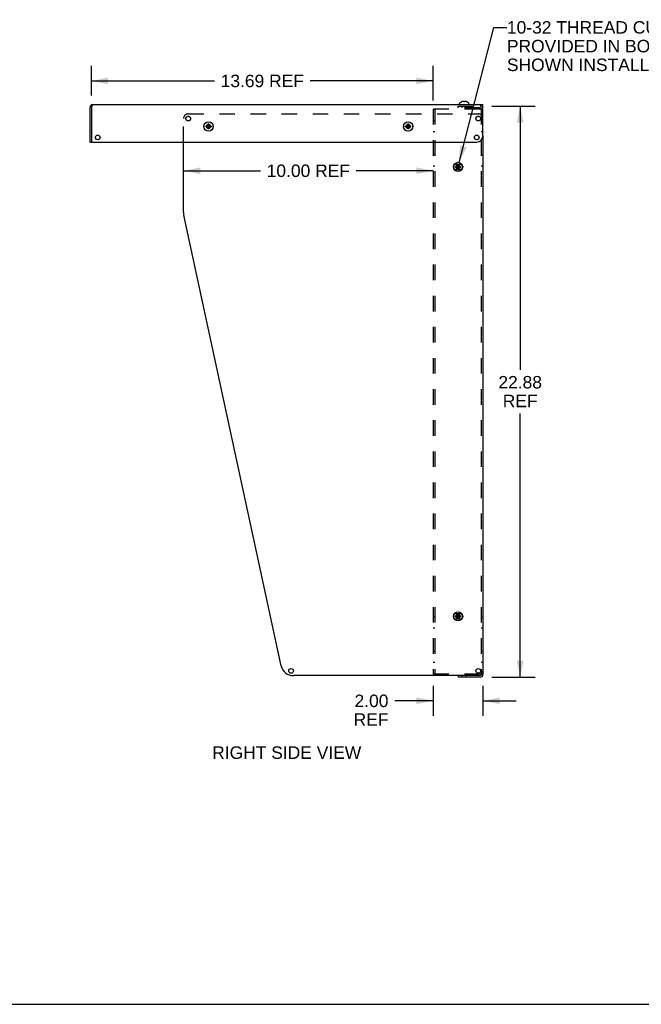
# Model space of a CAD drawing. Header units: inches. Extents: x 0 to 113, y 0 to 73.
# Tile 4 of 6: x 57 to 82, y 0 to 39. Entities that reach past the tile are written whole.
import ezdxf

# ---------------------------------------------------------------- set-up
doc = ezdxf.new("R2010")
doc.units = ezdxf.units.IN
doc.header["$LTSCALE"] = 6.233333
doc.header["$MEASUREMENT"] = 0
doc.linetypes.add('HIDDEN', pattern=[0.2, 0.1, -0.1])
doc.layers.get('0').update_dxf_attribs({"linetype": 'CONTINUOUS'})
doc.layers.add('DEFAULT_2', color=8, linetype='HIDDEN')
doc.layers.add('DIMENSIONS', color=7, linetype='CONTINUOUS')
doc.styles.get("Standard").update_dxf_attribs({"font": 'arial.ttf'})
doc.dimstyles.new('DIMSTYLE_1', dxfattribs={"dimtxt": 0.5, "dimasz": 0.666667, "dimexe": 0.09, "dimexo": 0.07, "dimgap": 0.0375, "dimtad": 0, "dimtih": 1, "dimtoh": 1, "dimzin": 4, "dimdsep": 46, "dimtxsty": 'Standard', "dimblk": '_FILLED', "dimblk1": '_FILLED', "dimblk2": '_FILLED', "dimcen": 0.09, "dimadec": 3, "dimazin": 1, "dimtfac": 1, "dimtdec": 3, "dimtofl": 0, "dimtmove": 0, "dimatfit": 3, "dimldrblk": '_FILLED', "dimfxl": 0, "dimtolj": 1, "dimtzin": 4, "dimarcsym": 0})
doc.dimstyles.get("Standard").update_dxf_attribs({"dimtxt": 0.566667, "dimasz": 0.666667, "dimexe": 0.09, "dimexo": 0.07, "dimgap": 0.09, "dimtad": 0, "dimtih": 1, "dimtoh": 1, "dimdec": 3, "dimzin": 4, "dimdsep": 46, "dimtxsty": 'Standard', "dimblk": '_FILLED', "dimblk1": '_FILLED', "dimblk2": '_FILLED', "dimcen": 0.09, "dimadec": 3, "dimazin": 1, "dimtp": 0.001, "dimtm": 0.001, "dimtfac": 1, "dimtdec": 3, "dimtofl": 0, "dimtmove": 0, "dimatfit": 3, "dimldrblk": '_FILLED', "dimfxl": 0, "dimtolj": 1, "dimtzin": 4, "dimarcsym": 0})

# ---------------------------------------------------------------- blocks, each defined once
blk = doc.blocks.new('_FILLED')
at = {"color": 0, "linetype": 'ByBlock'}
blk.add_solid([(0, 0), (-1, 0.2), (-1, -0.2)], dxfattribs=at)
blk = doc.blocks.new('*D21')
at = {"layer": 'DIMENSIONS', "color": 2, "linetype": 'Continuous'}
for p, q in [((73.801, 12.753), (73.801, 11.556)), ((75.801, 12.753), (75.801, 11.556)), ((73.801, 12.156), (72.262, 12.156)), ((75.801, 12.156), (77.134, 12.156))]:
    blk.add_line(p, q, dxfattribs=at)
at = {"layer": 'DIMENSIONS', "color": 2, "linetype": 'Continuous', "xscale": 0.6666666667, "yscale": 0.6666666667, "zscale": 0.6666666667}
blk.add_blockref('_FILLED', (73.801, 12.156), dxfattribs=at)
at = {"layer": 'DIMENSIONS', "color": 2, "linetype": 'Continuous', "xscale": 0.6666666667, "yscale": 0.6666666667, "zscale": 0.6666666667, "rotation": 180}
blk.add_blockref('_FILLED', (75.801, 12.156), dxfattribs=at)
at = {"layer": 'DIMENSIONS', "color": 2, "linetype": 'Continuous', "insert": (72.012, 12.406), "char_height": 0.5, "width": 1.39405, "attachment_point": 3, "line_spacing_factor": 0.9}
blk.add_mtext('2.00\\PREF', dxfattribs=at)
blk = doc.blocks.new('*D22')
at = {"layer": 'DIMENSIONS', "color": 2, "linetype": 'Continuous'}
for p, q in [((76.15, 35.978), (77.891, 35.978)), ((77.291, 35.978), (77.291, 25.418)), ((77.291, 13.103), (77.291, 23.668)), ((76.15, 13.103), (77.891, 13.103))]:
    blk.add_line(p, q, dxfattribs=at)
at = {"layer": 'DIMENSIONS', "color": 2, "linetype": 'Continuous', "xscale": 0.6666666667, "yscale": 0.6666666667, "zscale": 0.6666666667}
for p, rotation in [((77.291, 35.978), 90), ((77.291, 13.103), 270)]:
    blk.add_blockref('_FILLED', p, dxfattribs=dict(at, rotation=rotation))
at = {"layer": 'DIMENSIONS', "color": 2, "linetype": 'Continuous', "insert": (77.291, 25.168), "char_height": 0.5, "width": 1.74721, "attachment_point": 2, "line_spacing_factor": 0.9}
blk.add_mtext('22.88\\PREF', dxfattribs=at)
blk = doc.blocks.new('*D26')
at = {"layer": 'DIMENSIONS', "color": 2, "linetype": 'Continuous'}
for p, q in [((60.111, 36.403), (60.111, 37.588)), ((73.801, 36.203), (73.801, 37.588)), ((60.111, 36.988), (65.038, 36.988)), ((73.801, 36.988), (68.873, 36.988))]:
    blk.add_line(p, q, dxfattribs=at)
at = {"layer": 'DIMENSIONS', "color": 2, "linetype": 'Continuous', "xscale": 0.6666666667, "yscale": 0.6666666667, "zscale": 0.6666666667, "rotation": 180}
blk.add_blockref('_FILLED', (60.111, 36.988), dxfattribs=at)
at = {"layer": 'DIMENSIONS', "color": 2, "linetype": 'Continuous', "xscale": 0.6666666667, "yscale": 0.6666666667, "zscale": 0.6666666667}
blk.add_blockref('_FILLED', (73.801, 36.988), dxfattribs=at)
at = {"layer": 'DIMENSIONS', "color": 2, "linetype": 'Continuous', "insert": (66.956, 37.238), "char_height": 0.5, "width": 3.33457, "attachment_point": 2, "line_spacing_factor": 0.9}
blk.add_mtext('13.69 REF', dxfattribs=at)
blk = doc.blocks.new('*D27')
at = {"layer": 'DIMENSIONS', "color": 2, "linetype": 'Continuous'}
for p, q in [((63.801, 33.389), (66.883, 33.389)), ((73.801, 33.389), (70.718, 33.389))]:
    blk.add_line(p, q, dxfattribs=at)
at = {"layer": 'DIMENSIONS', "color": 2, "linetype": 'Continuous', "xscale": 0.6666666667, "yscale": 0.6666666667, "zscale": 0.6666666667, "rotation": 180}
blk.add_blockref('_FILLED', (63.801, 33.389), dxfattribs=at)
at = {"layer": 'DIMENSIONS', "color": 2, "linetype": 'Continuous', "xscale": 0.6666666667, "yscale": 0.6666666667, "zscale": 0.6666666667}
blk.add_blockref('_FILLED', (73.801, 33.389), dxfattribs=at)
at = {"layer": 'DIMENSIONS', "color": 2, "linetype": 'Continuous', "insert": (68.801, 33.639), "char_height": 0.5, "width": 3.33457, "attachment_point": 2, "line_spacing_factor": 0.9}
blk.add_mtext('10.00 REF', dxfattribs=at)

msp = doc.modelspace()

# ---------------------------------------------------------------- linework, layer by layer
at = {"color": 7, "linetype": 'Continuous'}
for p, q in [((60.0507, 34.5382), (60.0507, 35.9362)), ((60.1107, 35.9362), (60.0507, 35.9362)), ((60.116, 35.9561), (60.1107, 35.9362)), ((60.1527, 36.0382), (75.8007, 36.0382)), ((74.8642, 36.0382), (74.8642, 36.0847)), ((74.9514, 36.1511), (74.9512, 36.1515)), ((74.9524, 36.1515), (74.9514, 36.1511)), ((75.0181, 36.1662), (75.0158, 36.1665)), ((75.0352, 36.1515), (75.0352, 36.1616)), ((75.0352, 36.1511), (75.0352, 36.1515)), ((75.0662, 36.1616), (75.0662, 36.1515)), ((75.0662, 36.1515), (75.0662, 36.1511)), ((75.0856, 36.1665), (75.0833, 36.1662)), ((75.0898, 36.1662), (75.0856, 36.1665)), ((75.1192, 36.1616), (75.115, 36.1625)), ((75.15, 36.1511), (75.149, 36.1515)), ((75.1502, 36.1515), (75.15, 36.1511)), ((75.2372, 36.0382), (75.2372, 36.0847)), ((75.8007, 34.7882), (75.8007, 36.0382)), ((64.7014, 35.1811), (64.7024, 35.1812)), ((64.7014, 35.1811), (64.9, 35.1502)), ((64.7014, 35.1502), (64.9, 35.1811)), ((64.7024, 35.1502), (64.7014, 35.1502)), ((64.7024, 35.1812), (64.7322, 35.1812)), ((64.7322, 35.1502), (64.7024, 35.1502)), ((64.7322, 35.1812), (64.7658, 35.2006)), ((64.7322, 35.1812), (64.8692, 35.1502)), ((64.7322, 35.1502), (64.8692, 35.1812)), ((64.7658, 35.1308), (64.7322, 35.1502)), ((64.7658, 35.2006), (64.7852, 35.2342)), ((64.7658, 35.1308), (64.8356, 35.2006)), ((64.7658, 35.2006), (64.8356, 35.1308)), ((64.7852, 35.0972), (64.7658, 35.1308)), ((64.7852, 35.0664), (64.8162, 35.2649)), ((64.7852, 35.2639), (64.7852, 35.2649)), ((64.8162, 35.0664), (64.7852, 35.2649)), ((64.7852, 35.2342), (64.7852, 35.2639)), ((64.7852, 35.0972), (64.8162, 35.2342)), ((64.8162, 35.0972), (64.7852, 35.2342)), ((64.8162, 35.2649), (64.8162, 35.2639)), ((64.8162, 35.2639), (64.8162, 35.2342)), ((64.8162, 35.2342), (64.8356, 35.2006)), ((64.8356, 35.1308), (64.8162, 35.0972)), ((64.8356, 35.2006), (64.8692, 35.1812)), ((64.8692, 35.1502), (64.8356, 35.1308)), ((64.8692, 35.1812), (64.899, 35.1812)), ((64.899, 35.1502), (64.8692, 35.1502)), ((64.899, 35.1812), (64.9, 35.1811)), ((64.9, 35.1502), (64.899, 35.1502)), ((72.7014, 35.1811), (72.7024, 35.1812)), ((72.7014, 35.1502), (72.9, 35.1811)), ((72.7014, 35.1811), (72.9, 35.1502)), ((72.7024, 35.1502), (72.7014, 35.1502)), ((72.7024, 35.1812), (72.7322, 35.1812)), ((72.7322, 35.1502), (72.7024, 35.1502)), ((72.7322, 35.1812), (72.7658, 35.2006)), ((72.7322, 35.1502), (72.8692, 35.1812)), ((72.7322, 35.1812), (72.8692, 35.1502)), ((72.7658, 35.1308), (72.7322, 35.1502)), ((72.7658, 35.2006), (72.7852, 35.2342)), ((72.7658, 35.1308), (72.8356, 35.2006)), ((72.7658, 35.2006), (72.8356, 35.1308)), ((72.7852, 35.0972), (72.7658, 35.1308)), ((72.7852, 35.0664), (72.8162, 35.2649)), ((72.7852, 35.2639), (72.7852, 35.2649)), ((72.8162, 35.0664), (72.7852, 35.2649)), ((72.7852, 35.2342), (72.7852, 35.2639)), ((72.7852, 35.0972), (72.8162, 35.2342)), ((72.8162, 35.0972), (72.7852, 35.2342)), ((72.8162, 35.2649), (72.8162, 35.2639)), ((72.8162, 35.2639), (72.8162, 35.2342)), ((72.8162, 35.2342), (72.8356, 35.2006)), ((72.8356, 35.1308), (72.8162, 35.0972)), ((72.8356, 35.2006), (72.8692, 35.1812)), ((72.8692, 35.1502), (72.8356, 35.1308)), ((72.8692, 35.1812), (72.899, 35.1812)), ((72.899, 35.1502), (72.8692, 35.1502)), ((72.899, 35.1812), (72.9, 35.1811)), ((72.9, 35.1502), (72.899, 35.1502)), ((64.7852, 35.0674), (64.7852, 35.0972)), ((64.7852, 35.0664), (64.7852, 35.0674)), ((64.8162, 35.0972), (64.8162, 35.0674)), ((64.8162, 35.0674), (64.8162, 35.0664)), ((72.7852, 35.0674), (72.7852, 35.0972)), ((72.7852, 35.0664), (72.7852, 35.0674)), ((72.8162, 35.0972), (72.8162, 35.0674)), ((72.8162, 35.0674), (72.8162, 35.0664)), ((60.0507, 34.5382), (60.1107, 34.5382)), ((60.1407, 34.5382), (75.5507, 34.5382)), ((74.7014, 33.5561), (74.7024, 33.5562)), ((74.7014, 33.5252), (74.9, 33.5561)), ((74.7014, 33.5561), (74.9, 33.5252)), ((74.7024, 33.5252), (74.7014, 33.5252)), ((74.7024, 33.5562), (74.7322, 33.5562)), ((74.7322, 33.5252), (74.7024, 33.5252)), ((74.7322, 33.5562), (74.7658, 33.5756)), ((74.7322, 33.5252), (74.8692, 33.5562)), ((74.7322, 33.5562), (74.8692, 33.5252)), ((74.7658, 33.5058), (74.7322, 33.5252)), ((74.7658, 33.5756), (74.7852, 33.6092)), ((74.7658, 33.5058), (74.8356, 33.5756)), ((74.7658, 33.5756), (74.8356, 33.5058)), ((74.7852, 33.4414), (74.8162, 33.6399)), ((74.7852, 33.6389), (74.7852, 33.6399)), ((74.8162, 33.4414), (74.7852, 33.6399)), ((74.7852, 33.6092), (74.7852, 33.6389)), ((74.7852, 33.4722), (74.8162, 33.6092)), ((74.8162, 33.4722), (74.7852, 33.6092)), ((74.8162, 33.6399), (74.8162, 33.6389)), ((74.8162, 33.6389), (74.8162, 33.6092)), ((74.8162, 33.6092), (74.8356, 33.5756)), ((74.8356, 33.5756), (74.8692, 33.5562)), ((74.8692, 33.5252), (74.8356, 33.5058)), ((74.8692, 33.5562), (74.899, 33.5562)), ((74.899, 33.5252), (74.8692, 33.5252)), ((74.899, 33.5562), (74.9, 33.5561)), ((74.9, 33.5252), (74.899, 33.5252)), ((74.7852, 33.4722), (74.7658, 33.5058)), ((74.7852, 33.4424), (74.7852, 33.4722)), ((74.7852, 33.4414), (74.7852, 33.4424)), ((74.8356, 33.5058), (74.8162, 33.4722)), ((74.8162, 33.4722), (74.8162, 33.4424)), ((74.8162, 33.4424), (74.8162, 33.4414)), ((74.7014, 15.5561), (74.7024, 15.5562)), ((74.7014, 15.5252), (74.9, 15.5561)), ((74.7014, 15.5561), (74.9, 15.5252)), ((74.7024, 15.5252), (74.7014, 15.5252)), ((74.7024, 15.5562), (74.7322, 15.5562)), ((74.7322, 15.5252), (74.7024, 15.5252)), ((74.7322, 15.5562), (74.7658, 15.5756)), ((74.7322, 15.5252), (74.8692, 15.5562)), ((74.7322, 15.5562), (74.8692, 15.5252)), ((74.7658, 15.5058), (74.7322, 15.5252)), ((74.7658, 15.5756), (74.7852, 15.6092)), ((74.7658, 15.5756), (74.8356, 15.5058)), ((74.7658, 15.5058), (74.8356, 15.5756)), ((74.7852, 15.4722), (74.7658, 15.5058)), ((74.8162, 15.4414), (74.7852, 15.6399)), ((74.7852, 15.6389), (74.7852, 15.6399)), ((74.7852, 15.4414), (74.8162, 15.6399)), ((74.7852, 15.6092), (74.7852, 15.6389)), ((74.8162, 15.4722), (74.7852, 15.6092)), ((74.7852, 15.4722), (74.8162, 15.6092)), ((74.7852, 15.4424), (74.7852, 15.4722)), ((74.7852, 15.4414), (74.7852, 15.4424)), ((74.8162, 15.6399), (74.8162, 15.6389)), ((74.8162, 15.6389), (74.8162, 15.6092)), ((74.8162, 15.6092), (74.8356, 15.5756)), ((74.8356, 15.5058), (74.8162, 15.4722)), ((74.8162, 15.4722), (74.8162, 15.4424)), ((74.8162, 15.4424), (74.8162, 15.4414)), ((74.8356, 15.5756), (74.8692, 15.5562)), ((74.8692, 15.5252), (74.8356, 15.5058)), ((74.8692, 15.5562), (74.899, 15.5562)), ((74.899, 15.5252), (74.8692, 15.5252)), ((74.899, 15.5562), (74.9, 15.5561)), ((74.9, 15.5252), (74.899, 15.5252)), ((74.8007, 13.1657), (74.8007, 13.1032)), ((0, 0), (113.3333, 0))]:
    msp.add_line(p, q, dxfattribs=at)
at = {"color": 3, "linetype": 'Continuous'}
for p, q in [((60.1107, 35.9362), (60.1107, 34.5382)), ((75.8007, 34.7882), (75.8007, 13.2202)), ((63.8007, 31.7191), (63.8007, 34.5382)), ((67.7154, 13.56), (63.812, 31.6134)), ((75.6132, 13.1657), (68.2041, 13.1657)), ((75.6837, 13.1032), (74.8007, 13.1032)), ((75.781, 13.2201), (75.745, 13.22)), ((75.7985, 13.2201), (75.781, 13.2201)), ((75.8007, 13.2202), (75.7985, 13.2201))]:
    msp.add_line(p, q, dxfattribs=at)
at = {"color": 7, "linetype": 'Continuous'}
for points in [[(60.1265, 35.9928), (60.1212, 35.9752), (60.116, 35.9561)], [(60.1527, 36.0382), (60.1475, 36.0362), (60.1422, 36.0304), (60.137, 36.021), (60.1317, 36.0083), (60.1265, 35.9928)], [(75.0158, 36.1665), (75.0116, 36.1662), (75.0074, 36.1658), (75.0032, 36.1653), (74.999, 36.1648), (74.9948, 36.1641), (74.9906, 36.1634), (74.9864, 36.1625), (74.9822, 36.1616)], [(75.0352, 36.1616), (75.0326, 36.1626), (75.0301, 36.1634), (75.0276, 36.1642), (75.0252, 36.1648), (75.0228, 36.1654), (75.0205, 36.1658), (75.0181, 36.1662)], [(75.0507, 36.1515), (75.0481, 36.1515), (75.0455, 36.1515), (75.0429, 36.1514), (75.0404, 36.1513), (75.0378, 36.1512), (75.0352, 36.1511)], [(75.0662, 36.1511), (75.0636, 36.1512), (75.061, 36.1513), (75.0585, 36.1514), (75.0559, 36.1515), (75.0533, 36.1515), (75.0507, 36.1515)], [(75.0833, 36.1662), (75.0809, 36.1658), (75.0786, 36.1654), (75.0762, 36.1648), (75.0738, 36.1642), (75.0713, 36.1634), (75.0688, 36.1626), (75.0662, 36.1616)], [(75.115, 36.1625), (75.1108, 36.1634), (75.1066, 36.1641), (75.1024, 36.1648), (75.0982, 36.1653), (75.094, 36.1658), (75.0898, 36.1662)], [(64.7014, 35.1502), (64.7013, 35.1553), (64.7012, 35.1605), (64.7012, 35.1657), (64.7012, 35.1708), (64.7013, 35.176), (64.7014, 35.1811)], [(64.7852, 35.2649), (64.7878, 35.265), (64.7904, 35.2651), (64.7929, 35.2651), (64.7955, 35.2651), (64.7981, 35.2652), (64.8007, 35.2652)], [(64.8007, 35.2652), (64.8033, 35.2652), (64.8059, 35.2651), (64.8085, 35.2651), (64.811, 35.2651), (64.8136, 35.265), (64.8162, 35.2649)], [(64.9, 35.1811), (64.9001, 35.176), (64.9002, 35.1708), (64.9002, 35.1657), (64.9002, 35.1605), (64.9001, 35.1553), (64.9, 35.1502)], [(72.7014, 35.1502), (72.7013, 35.1553), (72.7012, 35.1605), (72.7012, 35.1657), (72.7012, 35.1708), (72.7013, 35.176), (72.7014, 35.1811)], [(72.7852, 35.2649), (72.7878, 35.265), (72.7904, 35.2651), (72.7929, 35.2651), (72.7955, 35.2651), (72.7981, 35.2652), (72.8007, 35.2652)], [(72.8007, 35.2652), (72.8033, 35.2652), (72.8059, 35.2651), (72.8085, 35.2651), (72.811, 35.2651), (72.8136, 35.265), (72.8162, 35.2649)], [(72.9, 35.1811), (72.9001, 35.176), (72.9002, 35.1708), (72.9002, 35.1657), (72.9002, 35.1605), (72.9001, 35.1553), (72.9, 35.1502)], [(64.8007, 35.0662), (64.7981, 35.0662), (64.7955, 35.0662), (64.7929, 35.0662), (64.7904, 35.0663), (64.7878, 35.0663), (64.7852, 35.0664)], [(64.8162, 35.0664), (64.8136, 35.0663), (64.811, 35.0663), (64.8085, 35.0662), (64.8059, 35.0662), (64.8033, 35.0662), (64.8007, 35.0662)], [(72.8007, 35.0662), (72.7981, 35.0662), (72.7955, 35.0662), (72.7929, 35.0662), (72.7904, 35.0663), (72.7878, 35.0663), (72.7852, 35.0664)], [(72.8162, 35.0664), (72.8136, 35.0663), (72.811, 35.0663), (72.8085, 35.0662), (72.8059, 35.0662), (72.8033, 35.0662), (72.8007, 35.0662)], [(74.7014, 33.5252), (74.7013, 33.5303), (74.7012, 33.5355), (74.7012, 33.5407), (74.7012, 33.5458), (74.7013, 33.551), (74.7014, 33.5561)], [(74.7852, 33.6399), (74.7878, 33.64), (74.7904, 33.6401), (74.7929, 33.6401), (74.7955, 33.6401), (74.7981, 33.6402), (74.8007, 33.6402)], [(74.8007, 33.6402), (74.8033, 33.6402), (74.8059, 33.6401), (74.8085, 33.6401), (74.811, 33.6401), (74.8136, 33.64), (74.8162, 33.6399)], [(74.9, 33.5561), (74.9001, 33.551), (74.9002, 33.5458), (74.9002, 33.5407), (74.9002, 33.5355), (74.9001, 33.5303), (74.9, 33.5252)], [(74.8007, 33.4412), (74.7981, 33.4412), (74.7955, 33.4412), (74.7929, 33.4412), (74.7904, 33.4413), (74.7878, 33.4413), (74.7852, 33.4414)], [(74.8162, 33.4414), (74.8136, 33.4413), (74.811, 33.4413), (74.8085, 33.4412), (74.8059, 33.4412), (74.8033, 33.4412), (74.8007, 33.4412)], [(74.7014, 15.5252), (74.7013, 15.5303), (74.7012, 15.5355), (74.7012, 15.5407), (74.7012, 15.5458), (74.7013, 15.551), (74.7014, 15.5561)], [(74.7852, 15.6399), (74.7878, 15.64), (74.7904, 15.6401), (74.7929, 15.6401), (74.7955, 15.6401), (74.7981, 15.6402), (74.8007, 15.6402)], [(74.8007, 15.4412), (74.7981, 15.4412), (74.7955, 15.4412), (74.7929, 15.4412), (74.7904, 15.4413), (74.7878, 15.4413), (74.7852, 15.4414)], [(74.8007, 15.6402), (74.8033, 15.6402), (74.8059, 15.6401), (74.8085, 15.6401), (74.811, 15.6401), (74.8136, 15.64), (74.8162, 15.6399)], [(74.8162, 15.4414), (74.8136, 15.4413), (74.811, 15.4413), (74.8085, 15.4412), (74.8059, 15.4412), (74.8033, 15.4412), (74.8007, 15.4412)], [(74.9, 15.5561), (74.9001, 15.551), (74.9002, 15.5458), (74.9002, 15.5407), (74.9002, 15.5355), (74.9001, 15.5303), (74.9, 15.5252)]]:
    msp.add_lwpolyline(points, dxfattribs=at)
for centre, radius in [((64.8007, 35.1657), 0.1865), ((72.8007, 35.1657), 0.1865), ((60.3607, 34.7257), 0.0938), ((75.5507, 34.7257), 0.0938), ((74.8007, 33.5407), 0.1865), ((74.8007, 15.5407), 0.1865)]:
    msp.add_circle(centre, radius, dxfattribs=at)
at = {"color": 3, "linetype": 'Continuous'}
for centre in [(68.1111, 13.3532), (75.6132, 13.3532)]:
    msp.add_circle(centre, 0.0938, dxfattribs=at)
at = {"color": 7, "linetype": 'Continuous'}
for centre, radius, start, end in [((60.1527, 35.9362), 0.102, 90, 180), ((74.8842, 36.0847), 0.02, 133.5138, 180), ((75.0507, 35.9093), 0.2618, 112.33569, 133.5138), ((75.0507, 35.9093), 0.2614, 105.19411, 112.08938), ((75.0507, 35.9093), 0.2614, 67.91062, 74.80589), ((75.0507, 35.9093), 0.2618, 46.4862, 67.66431), ((75.2172, 36.0847), 0.02, 0, 46.4862), ((64.7222, 35.1662), 0.109, 168.20491, 191.40685), ((64.8792, 35.1662), 0.109, 349.96297, 11.79509), ((72.7222, 35.1662), 0.109, 168.20491, 191.40685), ((72.8792, 35.1662), 0.109, 349.96297, 11.79509), ((75.5507, 34.7882), 0.25, 270, 360), ((60.1407, 34.5682), 0.03, 180, 270), ((75.6837, 13.2202), 0.042, 270, 330.53762)]:
    msp.add_arc(centre, radius, start, end, dxfattribs=at)
at = {"color": 3, "linetype": 'Continuous'}
for centre, radius, start, end in [((74.7222, 33.5407), 0.109, 168.39903, 191.60097), ((74.8792, 33.5407), 0.109, 348.39903, 11.60097), ((64.3007, 31.7191), 0.5, 180, 192.20047), ((74.7222, 15.5407), 0.109, 168.39903, 191.60097), ((74.8792, 15.5407), 0.109, 348.39903, 11.60097), ((68.2041, 13.6657), 0.5, 192.20047, 270), ((75.6132, 13.3532), 0.1875, 270, 360), ((75.6837, 13.2202), 0.117, 270, 360)]:
    msp.add_arc(centre, radius, start, end, dxfattribs=at)
at = {"layer": 'DEFAULT_2', "color": 8, "linetype": 'HIDDEN'}
for p, q in [((74.8007, 35.9032), (74.8007, 35.9782)), ((74.8007, 35.9782), (75.6837, 35.9782)), ((75.6837, 35.9032), (74.8007, 35.9032)), ((74.9677, 35.9032), (74.9677, 35.9782)), ((75.1337, 35.9032), (75.1337, 35.9782)), ((63.9882, 35.6657), (75.6132, 35.6657)), ((73.8007, 35.8614), (73.8007, 13.2199)), ((75.6837, 35.8614), (73.8007, 35.8614)), ((73.8757, 35.8614), (73.8757, 13.2199)), ((75.7065, 35.8614), (75.6837, 35.8614)), ((75.7257, 35.8612), (75.7257, 13.2202)), ((75.7257, 35.8612), (75.8007, 35.8612)), ((63.8007, 34.5382), (63.8007, 35.4782)), ((73.8757, 35.3844), (73.8007, 35.3844)), ((75.8007, 35.3844), (75.7257, 35.3844)), ((73.8757, 34.9469), (73.8007, 34.9469)), ((75.8007, 34.9469), (75.7257, 34.9469)), ((73.8757, 34.0094), (73.8007, 34.0094)), ((75.8007, 34.0094), (75.7257, 34.0094)), ((73.8757, 33.5719), (73.8007, 33.5719)), ((74.7222, 33.6497), (74.8792, 33.6497)), ((75.8007, 33.5719), (75.7257, 33.5719)), ((74.8792, 33.4317), (74.7222, 33.4317)), ((73.8757, 15.5094), (73.8007, 15.5094)), ((74.7222, 15.6497), (74.8792, 15.6497)), ((74.8792, 15.4317), (74.7222, 15.4317)), ((75.8007, 15.5094), (75.7257, 15.5094)), ((73.8757, 15.0719), (73.8007, 15.0719)), ((75.8007, 15.0719), (75.7257, 15.0719)), ((73.8757, 14.1344), (73.8007, 14.1344)), ((75.8007, 14.1344), (75.7257, 14.1344)), ((73.8757, 13.6969), (73.8007, 13.6969)), ((75.8007, 13.6969), (75.7257, 13.6969)), ((75.6837, 13.2199), (73.8007, 13.2199)), ((74.8007, 13.1782), (75.6837, 13.1782)), ((74.8007, 13.1782), (74.8007, 13.1657)), ((74.9677, 13.1032), (74.9677, 13.1782)), ((75.1337, 13.1032), (75.1337, 13.1782)), ((75.7134, 13.22), (75.6837, 13.2199)), ((75.745, 13.22), (75.6837, 13.2199)), ((75.7243, 13.2201), (75.7134, 13.22)), ((75.7257, 13.2202), (75.7243, 13.2201)), ((75.7257, 13.2202), (75.8007, 13.2202))]:
    msp.add_line(p, q, dxfattribs=at)
for points in [[(75.7257, 35.8612), (75.7243, 35.8612), (75.7201, 35.8613), (75.6837, 35.8614)], [(75.8007, 35.8612), (75.7985, 35.8612), (75.7918, 35.8612), (75.7065, 35.8614)]]:
    msp.add_lwpolyline(points, dxfattribs=at)
for centre, radius in [((63.9882, 35.4782), 0.0938), ((75.6132, 35.4782), 0.0938), ((64.8007, 35.1657), 0.083), ((72.8007, 35.1657), 0.083), ((74.8007, 33.5407), 0.083), ((74.8007, 15.5407), 0.083)]:
    msp.add_circle(centre, radius, dxfattribs=at)
for centre, radius, start, end in [((75.6837, 35.8612), 0.117, 0, 90), ((75.6837, 35.8612), 0.042, 0, 90), ((63.9882, 35.4782), 0.1875, 90, 180), ((75.6132, 35.4782), 0.1875, 0, 90), ((74.7222, 33.5407), 0.109, 90, 168.39903), ((74.8792, 33.5407), 0.109, 11.60097, 90), ((74.7222, 33.5407), 0.109, 191.60097, 270), ((74.8792, 33.5407), 0.109, 270, 348.39903), ((74.7222, 15.5407), 0.109, 90, 168.39903), ((74.7222, 15.5407), 0.109, 191.60097, 270), ((74.8792, 15.5407), 0.109, 11.60097, 90), ((74.8792, 15.5407), 0.109, 270, 348.39903), ((75.6837, 13.2202), 0.042, 330.53762, 360)]:
    msp.add_arc(centre, radius, start, end, dxfattribs=at)

# ---------------------------------------------------------------- texts
at = {"layer": 'DIMENSIONS', "color": 2, "linetype": 'Continuous', "char_height": 0.5, "line_spacing_factor": 0.9}
for s, insert, width, attachment_point in [('10-32 THREAD CUTTING SCREWS #102479 (x9)\\PPROVIDED IN BOLT PACK #134793\\PSHOWN INSTALLED FOR REFERENCE ONLY', (76.7597, 39.3824), 15.698885, 1), ('RIGHT SIDE VIEW', (67.9345, 10.3315), 5.962825, 2)]:
    msp.add_mtext(s, dxfattribs=dict(at, insert=insert, width=width, attachment_point=attachment_point))

# ---------------------------------------------------------------- dimensions: what is measured, and where the dimension line sits
at = {"layer": 'DIMENSIONS', "color": 2, "linetype": 'Continuous'}
for base, p1, p2, text, picture, middle in [((73.8007, 36.9876), (60.1107, 37.6576), (73.8007, 36.1331), '<> REF', '*D26', (66.9557, 36.9876)), ((75.8007, 12.156), (73.8007, 11.486), (75.8007, 11.486), '<>\\PREF', '*D21', (71.3148, 11.781))]:
    dim = msp.add_linear_dim(base=base, p1=p1, p2=p2, text=text, dimstyle='DIMSTYLE_1', dxfattribs=at)
    dim.commit()
    dim.dimension.update_dxf_attribs({"geometry": picture, "text_midpoint": middle, "dimtype": 160})
for base, p1, p2, angle, text, picture, middle in [((77.2914817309, 13.1031598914), (76.0803690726, 35.9781598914), (76.0803690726, 13.1031598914), 270, '<>\\PREF', '*D22', (77.2914817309, 24.5428419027)), ((63.8007, 33.3886), (73.8007, 35.7364), (63.8007, 31.7191), 180, '<> REF', '*D27', (68.8007, 33.3886))]:
    dim = msp.add_linear_dim(base=base, p1=p1, p2=p2, angle=angle, text=text, dimstyle='DIMSTYLE_1', dxfattribs=at)
    dim.commit()
    dim.dimension.update_dxf_attribs({"geometry": picture, "text_midpoint": middle, "dimtype": 160})

# ---------------------------------------------------------------- leaders
at = {"layer": 'DIMENSIONS', "color": 2, "linetype": 'Continuous', "annotation_type": 0, "has_hookline": 1, "hookline_direction": 1, "text_width": 15.6194}
msp.add_leader([(74.8472, 33.7213), (76.2415, 39.1324), (76.7597, 39.1324)], dimstyle='Standard', override={"dimtad": 0}, dxfattribs=at)

doc.saveas('drawing.dxf')
